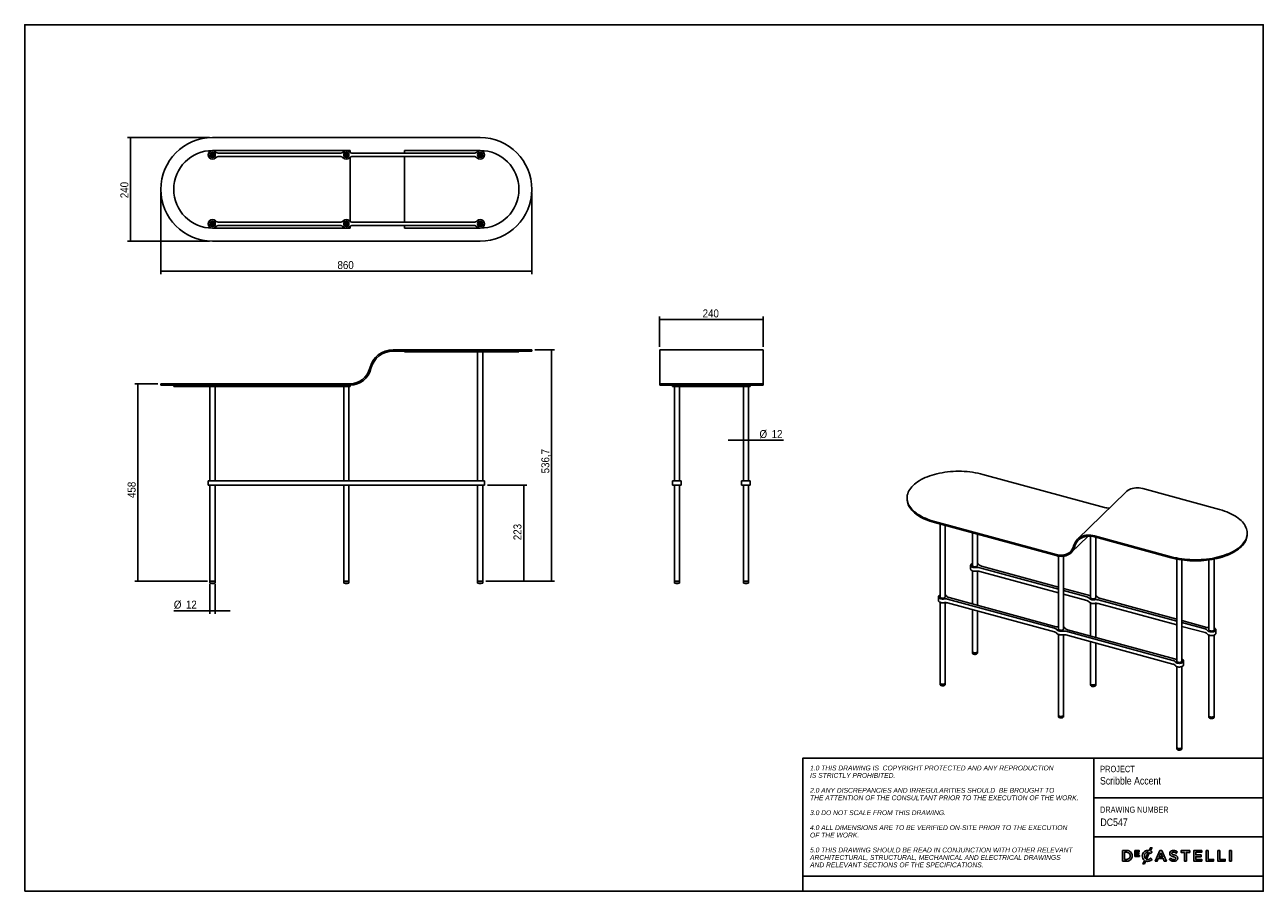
# Model space of a CAD drawing. Header units: millimetres. Extents: x 35 to 2905, y 35 to 2044.
import ezdxf

# ---------------------------------------------------------------- set-up
doc = ezdxf.new("R2010")
doc.units = ezdxf.units.MM
doc.header["$LTSCALE"] = 7
doc.linetypes.add('SLD-Solido', pattern=[0])
for name, color, linetype in [('NOTE', 3, 'SLD-Solido'), ('QUOTE', 1, 'SLD-Solido'), ('SCHIZZI', 9, 'Continuous')]:
    doc.layers.add(name, color=color, linetype=linetype)
doc.styles.add('SLDTEXTSTYLE0', font='GOTHIC.TTF', dxfattribs={"width": 0.86735})
doc.styles.add('SLDTEXTSTYLE1', font='GOTHICI.TTF', dxfattribs={"width": 0.86735})
doc.styles.add('SLDTEXTSTYLE3', font='GOTHIC.TTF', dxfattribs={"width": 0.913})
doc.dimstyles.new('SLDDIMSTYLE0', dxfattribs={"dimtxt": 18.520833, "dimasz": 19.6, "dimexe": 0, "dimexo": 0.0625, "dimgap": 4.630208, "dimtad": 1, "dimdec": 1, "dimrnd": 1e-09, "dimzin": 12, "dimdsep": 46, "dimtxsty": 'SLDTEXTSTYLE3', "dimsah": 1, "dimcen": 0.09, "dimadec": 0, "dimazin": 3, "dimtfac": 1, "dimtdec": 1, "dimtofl": 0, "dimtmove": 0, "dimatfit": 3, "dimfxl": 1, "dimfrac": 2, "dimtolj": 1, "dimtzin": 12, "dimarcsym": 0})
doc.dimstyles.new('SLDDIMSTYLE1', dxfattribs={"dimtxt": 18.520833, "dimasz": 19.6, "dimexe": 0, "dimexo": 0.0625, "dimgap": 4.630208, "dimtad": 1, "dimdec": 1, "dimrnd": 1e-09, "dimzin": 12, "dimdsep": 46, "dimtxsty": 'SLDTEXTSTYLE3', "dimsah": 1, "dimcen": 0.09, "dimadec": 0, "dimazin": 3, "dimtfac": 1, "dimtdec": 1, "dimtmove": 0, "dimatfit": 0, "dimfxl": 1, "dimfrac": 2, "dimtolj": 1, "dimtzin": 12, "dimarcsym": 0})

# ---------------------------------------------------------------- blocks, each defined once
blk = doc.blocks.new('_D')
at = {"layer": 'QUOTE', "transparency": 16777216}
for p, q in [((343.2, 1211.6), (289.9, 1211.6)), ((296.9, 1211.6), (296.9, 753.6)), ((458.2, 753.6), (289.9, 753.6))]:
    blk.add_line(p, q, dxfattribs=at)
for points in [[(296.9, 1211.6), (295.2, 1192), (298.7, 1192)], [(296.9, 753.6), (298.7, 773.2), (295.2, 773.2)]]:
    blk.add_solid(points, dxfattribs=at)
at = {"layer": 'QUOTE', "transparency": 16777216, "insert": (273.3, 946.7), "char_height": 18.52, "attachment_point": 1, "rotation": 90, "style": 'SLDTEXTSTYLE3'}
blk.add_mtext('458', dxfattribs=at)
blk = doc.blocks.new('_D_1')
at = {"layer": 'QUOTE', "transparency": 16777216}
for p, q in [((1217.2, 1290.4), (1262.7, 1290.4)), ((1255.7, 1290.4), (1255.7, 753.6)), ((1103.2, 753.6), (1262.7, 753.6))]:
    blk.add_line(p, q, dxfattribs=at)
for points in [[(1255.7, 1290.4), (1254, 1270.8), (1257.5, 1270.8)], [(1255.7, 753.6), (1257.5, 773.2), (1254, 773.2)]]:
    blk.add_solid(points, dxfattribs=at)
at = {"layer": 'QUOTE', "transparency": 16777216, "insert": (1232.1, 1003.8), "char_height": 18.52, "attachment_point": 1, "rotation": 90, "style": 'SLDTEXTSTYLE3'}
blk.add_mtext('536,7', dxfattribs=at)
blk = doc.blocks.new('_D_2')
at = {"layer": 'QUOTE', "transparency": 16777216}
for p, q in [((1107.2, 976.6), (1198.2, 976.6)), ((1191.2, 976.6), (1191.2, 753.6)), ((1103.2, 753.6), (1198.2, 753.6))]:
    blk.add_line(p, q, dxfattribs=at)
for points in [[(1191.2, 976.6), (1189.5, 957), (1193, 957)], [(1191.2, 753.6), (1193, 773.2), (1189.5, 773.2)]]:
    blk.add_solid(points, dxfattribs=at)
at = {"layer": 'QUOTE', "transparency": 16777216, "insert": (1167.5, 848.9), "char_height": 18.52, "attachment_point": 1, "rotation": 90, "style": 'SLDTEXTSTYLE3'}
blk.add_mtext('223', dxfattribs=at)
blk = doc.blocks.new('_D_3')
at = {"layer": 'QUOTE', "transparency": 16777216}
for p, q in [((464.2, 746.6), (464.2, 678.1)), ((476.2, 746.6), (476.2, 678.1)), ((464.2, 685.1), (380.4, 685.1)), ((464.2, 685.1), (476.2, 685.1)), ((476.2, 685.1), (511.2, 685.1))]:
    blk.add_line(p, q, dxfattribs=at)
for points in [[(464.2, 685.1), (444.6, 686.9), (444.6, 683.4)], [(476.2, 685.1), (495.8, 683.4), (495.8, 686.9)]]:
    blk.add_solid(points, dxfattribs=at)
at = {"layer": 'QUOTE', "transparency": 16777216, "char_height": 18.52, "attachment_point": 1, "style": 'SLDTEXTSTYLE3'}
for s, insert in [('%%c', (380.4, 708.8)), ('12', (408.4, 708.8))]:
    blk.add_mtext(s, dxfattribs=dict(at, insert=insert))
blk = doc.blocks.new('_D_4')
at = {"layer": 'QUOTE', "transparency": 16777216}
for p, q in [((1506.3, 1297.4), (1506.3, 1367.4)), ((1506.3, 1360.4), (1746.3, 1360.4)), ((1746.3, 1297.4), (1746.3, 1367.4))]:
    blk.add_line(p, q, dxfattribs=at)
for points in [[(1506.3, 1360.4), (1525.9, 1358.6), (1525.9, 1362.1)], [(1746.3, 1360.4), (1726.7, 1362.1), (1726.7, 1358.6)]]:
    blk.add_solid(points, dxfattribs=at)
at = {"layer": 'QUOTE', "transparency": 16777216, "insert": (1605.8, 1384), "char_height": 18.52, "attachment_point": 1, "style": 'SLDTEXTSTYLE3'}
blk.add_mtext('240', dxfattribs=at)
blk = doc.blocks.new('_D_5')
at = {"layer": 'QUOTE', "transparency": 16777216}
for p, q in [((1700.3, 1080.7), (1665.3, 1080.7)), ((1700.3, 1080.7), (1712.3, 1080.7)), ((1712.3, 1080.7), (1793.1, 1080.7))]:
    blk.add_line(p, q, dxfattribs=at)
for points in [[(1700.3, 1080.7), (1680.7, 1082.4), (1680.7, 1078.9)], [(1712.3, 1080.7), (1731.9, 1078.9), (1731.9, 1082.4)]]:
    blk.add_solid(points, dxfattribs=at)
at = {"layer": 'QUOTE', "transparency": 16777216, "char_height": 18.52, "attachment_point": 1, "style": 'SLDTEXTSTYLE3'}
for s, insert in [('%%c', (1737.7, 1104.3)), ('12', (1765.7, 1104.3))]:
    blk.add_mtext(s, dxfattribs=dict(at, insert=insert))
blk = doc.blocks.new('_D_6')
at = {"layer": 'QUOTE', "transparency": 16777216}
for p, q in [((350.2, 1655.4), (350.2, 1465.4)), ((1210.2, 1655.4), (1210.2, 1465.4)), ((1210.2, 1472.4), (350.2, 1472.4))]:
    blk.add_line(p, q, dxfattribs=at)
for points in [[(350.2, 1472.4), (369.8, 1470.6), (369.8, 1474.1)], [(1210.2, 1472.4), (1190.6, 1474.1), (1190.6, 1470.6)]]:
    blk.add_solid(points, dxfattribs=at)
at = {"layer": 'QUOTE', "transparency": 16777216, "insert": (759.7, 1496.1), "char_height": 18.52, "attachment_point": 1, "style": 'SLDTEXTSTYLE3'}
blk.add_mtext('860', dxfattribs=at)
blk = doc.blocks.new('_D_7')
at = {"layer": 'QUOTE', "transparency": 16777216}
for p, q in [((463.2, 1782.4), (273.2, 1782.4)), ((280.2, 1782.4), (280.2, 1542.4)), ((463.2, 1542.4), (273.2, 1542.4))]:
    blk.add_line(p, q, dxfattribs=at)
for points in [[(280.2, 1782.4), (278.5, 1762.8), (282, 1762.8)], [(280.2, 1542.4), (282, 1562), (278.5, 1562)]]:
    blk.add_solid(points, dxfattribs=at)
at = {"layer": 'QUOTE', "transparency": 16777216, "insert": (256.6, 1641.9), "char_height": 18.52, "attachment_point": 1, "rotation": 90, "style": 'SLDTEXTSTYLE3'}
blk.add_mtext('240', dxfattribs=at)

msp = doc.modelspace()

# ---------------------------------------------------------------- linework, layer by layer
for p, q in [((470.23, 1782.4), (788.73, 1782.4)), ((788.73, 1782.4), (837.32, 1782.4)), ((837.32, 1782.4), (888.82, 1782.4)), ((888.82, 1782.4), (1090.23, 1782.4)), ((470.23, 1752.4), (788.73, 1752.4)), ((788.73, 1752.4), (788.73, 1748.31)), ((915.23, 1752.4), (1090.23, 1752.4)), ((915.23, 1752.4), (915.23, 1746.4)), ((484.93, 1746.4), (765.54, 1746.4)), ((765.54, 1738.4), (484.93, 1738.4)), ((788.73, 1736.48), (788.73, 1588.31)), ((794.93, 1746.4), (1075.54, 1746.4)), ((1075.54, 1738.4), (794.93, 1738.4)), ((915.23, 1738.4), (915.23, 1586.4)), ((484.93, 1586.4), (765.54, 1586.4)), ((623.93, 1586.59), (623.84, 1586.4)), ((624.4, 1586.59), (623.93, 1586.59)), ((624.4, 1586.59), (624.32, 1586.4)), ((794.93, 1586.4), (1075.54, 1586.4)), ((470.23, 1572.4), (788.73, 1572.4)), ((765.54, 1578.4), (484.93, 1578.4)), ((788.73, 1576.48), (788.73, 1572.4)), ((1075.54, 1578.4), (794.93, 1578.4)), ((915.23, 1578.4), (915.23, 1572.4)), ((915.23, 1572.4), (1090.23, 1572.4)), ((470.23, 1542.4), (788.73, 1542.4)), ((788.73, 1542.4), (837.32, 1542.4)), ((837.32, 1542.4), (888.82, 1542.4)), ((888.82, 1542.4), (1090.23, 1542.4)), ((888.82, 1290.35), (1090.23, 1290.35)), ((888.82, 1287.35), (1090.23, 1287.35)), ((915.23, 1285.64), (915.23, 1287.35)), ((915.23, 1285.64), (1090.23, 1285.64)), ((1084.23, 1285.64), (1084.23, 986.64)), ((1090.23, 1290.35), (1210.23, 1290.35)), ((1090.23, 1287.35), (1210.23, 1287.35)), ((1090.23, 1285.64), (1180.23, 1285.64)), ((1096.23, 986.64), (1096.23, 1285.64)), ((1180.23, 1285.64), (1180.23, 1287.35)), ((1210.23, 1287.35), (1210.23, 1290.35)), ((1746.33, 1290.35), (1506.33, 1290.35)), ((1506.33, 1247.56), (1506.33, 1290.35)), ((1746.33, 1247.56), (1746.33, 1290.35)), ((1506.33, 1211.64), (1506.33, 1247.56)), ((1746.33, 1211.64), (1746.33, 1247.56)), ((350.23, 1211.64), (350.23, 1208.64)), ((350.23, 1211.64), (470.23, 1211.64)), ((350.23, 1208.64), (470.23, 1208.64)), ((380.23, 1208.64), (380.23, 1205.64)), ((380.23, 1205.64), (470.23, 1205.64)), ((464.23, 1205.64), (464.23, 986.64)), ((470.23, 1211.64), (788.73, 1211.64)), ((470.23, 1208.64), (788.73, 1208.64)), ((470.23, 1205.64), (788.73, 1205.64)), ((476.23, 986.64), (476.23, 1205.64)), ((774.23, 1205.64), (774.23, 986.64)), ((786.23, 986.64), (786.23, 1205.64)), ((788.73, 1205.64), (788.73, 1208.64)), ((1506.33, 1208.64), (1506.33, 1211.64)), ((1506.33, 1211.64), (1746.33, 1211.64)), ((1506.33, 1208.64), (1746.33, 1208.64)), ((1536.33, 1205.64), (1536.33, 1208.64)), ((1536.33, 1205.64), (1716.33, 1205.64)), ((1540.33, 1205.64), (1540.33, 986.64)), ((1552.33, 986.64), (1552.33, 1205.64)), ((1700.33, 1205.64), (1700.33, 986.64)), ((1712.33, 986.64), (1712.33, 1205.64)), ((1716.33, 1205.64), (1716.33, 1208.64)), ((1746.33, 1208.64), (1746.33, 1211.64)), ((460.23, 986.64), (460.23, 976.64)), ((460.23, 986.64), (477.23, 986.64)), ((460.23, 976.64), (477.23, 976.64)), ((464.23, 976.64), (464.23, 753.64)), ((476.23, 753.64), (476.23, 976.64)), ((477.23, 986.64), (484.93, 986.64)), ((484.93, 976.64), (477.23, 976.64)), ((484.93, 986.64), (765.54, 986.64)), ((484.93, 976.64), (765.54, 976.64)), ((765.54, 986.64), (773.23, 986.64)), ((773.23, 976.64), (765.54, 976.64)), ((773.23, 986.64), (787.23, 986.64)), ((773.23, 976.64), (787.23, 976.64)), ((774.23, 976.64), (774.23, 753.64)), ((786.23, 753.64), (786.23, 976.64)), ((787.23, 986.64), (794.93, 986.64)), ((794.93, 976.64), (787.23, 976.64)), ((794.93, 986.64), (1075.54, 986.64)), ((794.93, 976.64), (1075.54, 976.64)), ((1075.54, 986.64), (1083.23, 986.64)), ((1083.23, 976.64), (1075.54, 976.64)), ((1083.23, 986.64), (1100.23, 986.64)), ((1083.23, 976.64), (1100.23, 976.64)), ((1084.23, 976.64), (1084.23, 753.64)), ((1096.23, 753.64), (1096.23, 976.64)), ((1100.23, 976.64), (1100.23, 986.64)), ((1536.33, 986.64), (1536.33, 976.64)), ((1536.33, 986.64), (1556.33, 986.64)), ((1536.33, 976.64), (1556.33, 976.64)), ((1540.33, 976.64), (1540.33, 753.64)), ((1552.33, 753.64), (1552.33, 976.64)), ((1556.33, 976.64), (1556.33, 986.64)), ((1696.33, 986.64), (1696.33, 976.64)), ((1696.33, 986.64), (1716.33, 986.64)), ((1696.33, 976.64), (1716.33, 976.64)), ((1700.33, 976.64), (1700.33, 753.64)), ((1712.33, 753.64), (1712.33, 976.64)), ((1716.33, 976.64), (1716.33, 986.64)), ((2255.56, 1001.55), (2537.24, 924.99)), ((2586.65, 960.47), (2474.64, 851.15)), ((2625.76, 968.4), (2803.89, 919.98)), ((2079.55, 946.89), (2079.55, 944.31)), ((2143.55, 892.22), (2425.23, 815.67)), ((2143.55, 889.65), (2425.23, 813.1)), ((2156.22, 886.21), (2156.22, 717.02)), ((2168.22, 717.02), (2168.22, 882.95)), ((2230.89, 865.92), (2230.89, 789.9)), ((2242.89, 789.9), (2242.89, 862.65)), ((2867.89, 862.75), (2867.89, 865.32)), ((2460.16, 820.17), (2499.13, 858.21)), ((2505.06, 858.08), (2505.06, 715.38)), ((2513.76, 859.07), (2691.89, 810.66)), ((2513.76, 856.5), (2691.89, 808.09)), ((2517.06, 715.38), (2517.06, 855.61)), ((2430.39, 811.99), (2430.39, 642.5)), ((2442.39, 642.5), (2442.39, 811.79)), ((2704.56, 805.12), (2704.56, 567.99)), ((2791.23, 640.87), (2791.23, 805.12)), ((2226.89, 790.46), (2226.89, 781.89)), ((2230.89, 777.77), (2230.89, 701.25)), ((2242.89, 697.99), (2242.89, 777.19)), ((2248.02, 785.11), (2430.39, 735.55)), ((2248.02, 776.54), (2430.39, 726.97)), ((2430.39, 740.2), (2251.75, 788.75)), ((2716.56, 567.99), (2716.56, 803.09)), ((2779.23, 803.09), (2779.23, 640.87)), ((464.23, 753.64), (464.23, 749.64)), ((464.23, 753.64), (476.23, 753.64)), ((464.23, 753.64), (470.23, 753.64)), ((464.23, 749.64), (476.23, 749.64)), ((466.11, 749.07), (474.36, 749.07)), ((466.23, 748.92), (474.23, 748.92)), ((468.11, 748.73), (472.36, 748.73)), ((468.23, 748.59), (472.23, 748.59)), ((470.23, 753.64), (476.23, 753.64)), ((476.23, 749.64), (476.23, 753.64)), ((774.23, 753.64), (774.23, 749.64)), ((774.23, 753.64), (786.23, 753.64)), ((774.23, 753.64), (784.08, 753.64)), ((774.23, 749.64), (786.23, 749.64)), ((776.11, 749.07), (784.36, 749.07)), ((776.23, 748.92), (784.23, 748.92)), ((778.11, 748.73), (782.36, 748.73)), ((778.23, 748.59), (782.23, 748.59)), ((784.08, 753.64), (786.23, 753.64)), ((786.23, 749.64), (786.23, 753.64)), ((1084.23, 753.64), (1084.23, 749.64)), ((1084.23, 753.64), (1096.23, 753.64)), ((1084.23, 753.64), (1090.23, 753.64)), ((1084.23, 749.64), (1096.23, 749.64)), ((1086.11, 749.07), (1094.36, 749.07)), ((1086.23, 748.92), (1094.23, 748.92)), ((1088.11, 748.73), (1092.36, 748.73)), ((1088.23, 748.59), (1092.23, 748.59)), ((1090.23, 753.64), (1096.23, 753.64)), ((1096.23, 749.64), (1096.23, 753.64)), ((1540.33, 753.64), (1540.33, 749.64)), ((1540.33, 753.64), (1552.33, 753.64)), ((1540.33, 749.64), (1552.33, 749.64)), ((1542.2, 749.07), (1550.45, 749.07)), ((1542.33, 748.92), (1550.33, 748.92)), ((1544.2, 748.73), (1548.45, 748.73)), ((1544.33, 748.59), (1548.33, 748.59)), ((1552.33, 749.64), (1552.33, 753.64)), ((1700.33, 753.64), (1700.33, 749.64)), ((1700.33, 753.64), (1712.33, 753.64)), ((1700.33, 749.64), (1712.33, 749.64)), ((1702.2, 749.07), (1710.45, 749.07)), ((1702.33, 748.92), (1710.33, 748.92)), ((1704.2, 748.73), (1708.45, 748.73)), ((1704.33, 748.59), (1708.33, 748.59)), ((1712.33, 749.64), (1712.33, 753.64)), ((2152.22, 717.58), (2152.22, 709.01)), ((2499.93, 721.3), (2442.39, 736.94)), ((2442.39, 732.28), (2496.19, 717.66)), ((2442.39, 723.71), (2496.19, 709.09)), ((2156.22, 704.89), (2156.22, 517.86)), ((2168.22, 517.86), (2168.22, 704.31)), ((2173.35, 712.23), (2421.52, 644.78)), ((2173.35, 703.66), (2421.52, 636.21)), ((2425.25, 648.42), (2177.08, 715.87)), ((2505.06, 703.26), (2505.06, 626.73)), ((2517.06, 623.47), (2517.06, 702.68)), ((2522.19, 710.6), (2704.56, 661.03)), ((2522.19, 702.02), (2704.56, 652.46)), ((2704.56, 665.69), (2525.92, 714.24)), ((2230.89, 688.02), (2230.89, 590.74)), ((2242.89, 590.74), (2242.89, 684.76)), ((2774.1, 646.79), (2716.56, 662.43)), ((2447.52, 637.71), (2695.69, 570.27)), ((2699.42, 573.91), (2451.25, 641.36)), ((2716.56, 657.77), (2770.36, 643.15)), ((2716.56, 649.2), (2770.36, 634.58)), ((2795.23, 632.86), (2795.23, 641.44)), ((2430.39, 630.38), (2430.39, 443.35)), ((2442.39, 443.35), (2442.39, 629.8)), ((2447.52, 629.14), (2695.69, 561.69)), ((2505.06, 613.5), (2505.06, 516.23)), ((2517.06, 516.23), (2517.06, 610.24)), ((2779.23, 628.74), (2779.23, 441.72)), ((2791.23, 441.72), (2791.23, 628.74)), ((2230.89, 590.74), (2230.89, 587.31)), ((2242.89, 587.31), (2242.89, 590.74)), ((2704.56, 555.86), (2704.56, 368.83)), ((2716.56, 368.83), (2716.56, 555.86)), ((2720.56, 559.98), (2720.56, 568.55)), ((2156.22, 517.86), (2156.22, 514.43)), ((2168.22, 514.43), (2168.22, 517.86)), ((2505.06, 516.23), (2505.06, 512.8)), ((2517.06, 512.8), (2517.06, 516.23)), ((2430.39, 443.35), (2430.39, 439.92)), ((2442.39, 439.92), (2442.39, 443.35)), ((2779.23, 441.72), (2779.23, 438.29)), ((2791.23, 438.29), (2791.23, 441.72)), ((2704.56, 368.83), (2704.56, 365.41)), ((2716.56, 365.41), (2716.56, 368.83))]:
    msp.add_line(p, q)
at = {"flags": 128}
for points in [[(2255.56, 1001.55), (2249.73, 1003.03), (2243.75, 1004.34), (2237.65, 1005.49), (2231.43, 1006.47), (2225.12, 1007.27), (2218.74, 1007.89), (2212.29, 1008.34), (2205.82, 1008.61), (2199.32, 1008.69), (2192.82, 1008.59), (2186.35, 1008.31), (2179.91, 1007.86), (2173.53, 1007.22), (2167.22, 1006.4), (2161.02, 1005.42), (2154.92, 1004.26), (2148.95, 1002.93), (2143.14, 1001.43), (2137.49, 999.78), (2132.02, 997.97), (2126.75, 996.01), (2121.69, 993.91), (2116.86, 991.67), (2112.27, 989.3), (2107.94, 986.81), (2103.88, 984.19), (2100.1, 981.47), (2096.61, 978.65), (2093.42, 975.73), (2090.55, 972.73), (2087.99, 969.65), (2085.76, 966.51), (2083.86, 963.3), (2082.31, 960.05), (2081.1, 956.77), (2080.23, 953.45), (2079.72, 950.11), (2079.55, 946.77), (2079.74, 943.42), (2080.28, 940.08), (2081.17, 936.77), (2082.41, 933.48), (2083.99, 930.24), (2085.91, 927.04), (2088.16, 923.9), (2090.74, 920.83), (2093.64, 917.83), (2096.85, 914.92), (2100.36, 912.1), (2104.16, 909.39), (2108.24, 906.78), (2112.59, 904.3), (2117.2, 901.93), (2122.04, 899.7), (2127.12, 897.61), (2132.4, 895.66), (2137.88, 893.87), (2143.55, 892.22)], [(2586.65, 960.47), (2589.12, 962.65), (2592.02, 964.7), (2595.15, 966.45), (2598.49, 967.88), (2602.03, 968.98), (2605.73, 969.74), (2609.57, 970.16), (2613.52, 970.23), (2617.55, 969.96), (2621.64, 969.35), (2625.76, 968.4)], [(2079.55, 944.31), (2079.55, 944.19), (2079.74, 940.85), (2080.28, 937.51), (2081.17, 934.2), (2082.41, 930.91), (2083.99, 927.66), (2085.91, 924.47), (2088.16, 921.33), (2090.74, 918.25), (2093.64, 915.26), (2096.85, 912.35), (2100.36, 909.53), (2104.16, 906.82), (2108.24, 904.21), (2112.59, 901.72), (2117.2, 899.36), (2122.04, 897.13), (2127.12, 895.04), (2132.4, 893.09), (2137.88, 891.29), (2143.55, 889.65)], [(2691.89, 810.66), (2697.72, 809.18), (2703.69, 807.86), (2709.8, 806.72), (2716.01, 805.74), (2722.32, 804.94), (2728.71, 804.31), (2735.15, 803.87), (2741.63, 803.6), (2748.12, 803.52), (2754.62, 803.62), (2761.1, 803.89), (2767.53, 804.35), (2773.91, 804.99), (2780.22, 805.8), (2786.43, 806.79), (2792.52, 807.95), (2798.49, 809.28), (2804.31, 810.77), (2809.96, 812.43), (2815.43, 814.24), (2820.7, 816.19), (2825.75, 818.3), (2830.58, 820.54), (2835.17, 822.91), (2839.5, 825.4), (2843.56, 828.02), (2847.34, 830.74), (2850.83, 833.56), (2854.02, 836.48), (2856.9, 839.48), (2859.45, 842.56), (2861.68, 845.7), (2863.58, 848.9), (2865.14, 852.15), (2866.35, 855.44), (2867.21, 858.76), (2867.73, 862.1), (2867.89, 865.44), (2867.7, 868.79), (2867.16, 872.13), (2866.27, 875.44), (2865.04, 878.73), (2863.45, 881.97), (2861.53, 885.17), (2859.28, 888.31), (2856.7, 891.38), (2853.8, 894.38), (2850.59, 897.29), (2847.08, 900.11), (2843.28, 902.82), (2839.2, 905.43), (2834.85, 907.91), (2830.25, 910.28), (2825.4, 912.51), (2820.33, 914.6), (2815.04, 916.55), (2809.56, 918.34), (2803.89, 919.98)], [(2691.89, 808.09), (2697.72, 806.61), (2703.69, 805.29), (2709.8, 804.14), (2716.01, 803.17), (2722.32, 802.37), (2728.71, 801.74), (2735.15, 801.3), (2741.63, 801.03), (2748.12, 800.95), (2754.62, 801.04), (2761.1, 801.32), (2767.53, 801.78), (2773.91, 802.42), (2780.22, 803.23), (2786.43, 804.22), (2792.52, 805.38), (2798.49, 806.71), (2804.31, 808.2), (2809.96, 809.86), (2815.43, 811.66), (2820.7, 813.62), (2825.75, 815.72), (2830.58, 817.96), (2835.17, 820.34), (2839.5, 822.83), (2843.56, 825.45), (2847.34, 828.17), (2850.83, 830.99), (2854.02, 833.91), (2856.9, 836.91), (2859.45, 839.99), (2861.68, 843.13), (2863.58, 846.33), (2865.14, 849.58), (2866.35, 852.87), (2867.21, 856.19), (2867.73, 859.53), (2867.89, 862.75)], [(2425.23, 815.67), (2428.92, 814.83), (2432.58, 814.31), (2436.18, 814.12), (2439.69, 814.26), (2443.1, 814.72), (2446.36, 815.52), (2449.45, 816.63), (2452.35, 818.05), (2455.04, 819.78), (2457.49, 821.78), (2459.69, 824.06), (2461.62, 826.59), (2463.26, 829.35), (2464.6, 832.32), (2465.63, 835.48)], [(2425.23, 813.1), (2429.15, 812.2), (2433.05, 811.65), (2436.88, 811.44), (2440.62, 811.59), (2444.24, 812.09), (2447.7, 812.94), (2450.99, 814.12), (2454.08, 815.63), (2456.94, 817.47), (2459.55, 819.6), (2461.89, 822.02), (2463.94, 824.71), (2465.68, 827.65), (2467.11, 830.81), (2468.2, 834.17)], [(2465.63, 835.48), (2466.76, 839.01), (2468.23, 842.35), (2470.01, 845.47), (2472.09, 848.35), (2474.47, 850.98), (2477.11, 853.32), (2480.01, 855.38), (2483.14, 857.13), (2486.49, 858.56), (2490.02, 859.65), (2493.72, 860.42), (2497.56, 860.84), (2501.51, 860.91), (2505.54, 860.64), (2509.64, 860.03), (2513.76, 859.07)], [(2468.2, 834.17), (2469.28, 837.51), (2470.67, 840.67), (2472.35, 843.63), (2474.33, 846.35), (2476.57, 848.84), (2479.07, 851.06), (2481.82, 853.01), (2484.78, 854.66), (2487.95, 856.01), (2491.29, 857.05), (2494.79, 857.77), (2498.43, 858.17), (2502.16, 858.24), (2505.98, 857.99), (2509.86, 857.41), (2513.76, 856.5)], [(2230.89, 794.58), (2229.69, 794.04), (2228.52, 793.28), (2227.64, 792.43), (2227.09, 791.51), (2226.89, 790.55), (2227.03, 789.59), (2227.52, 788.65), (2228.34, 787.79), (2229.46, 787.01), (2230.85, 786.36), (2232.44, 785.85), (2234.19, 785.5), (2236.03, 785.33), (2237.91, 785.34), (2239.74, 785.53)], [(2226.89, 781.89), (2227.03, 781.01), (2227.52, 780.08), (2228.34, 779.21), (2229.46, 778.44), (2230.85, 777.79), (2232.44, 777.28), (2234.19, 776.93), (2236.03, 776.76), (2237.91, 776.77), (2239.74, 776.96)], [(2230.89, 791.03), (2230.83, 790.85), (2230.83, 790.09), (2231.18, 789.36), (2231.86, 788.68), (2232.83, 788.12), (2234.04, 787.68)], [(2234.04, 787.68), (2235.41, 787.41), (2236.87, 787.32), (2238.33, 787.41), (2239.71, 787.68), (2240.92, 788.11), (2241.9, 788.67), (2242.59, 789.34), (2242.94, 790.08), (2242.94, 790.83), (2242.89, 791.03)], [(2156.22, 721.7), (2155.02, 721.16), (2153.85, 720.4), (2152.97, 719.55), (2152.42, 718.63), (2152.22, 717.67), (2152.36, 716.7), (2152.85, 715.77), (2153.67, 714.9), (2154.79, 714.13), (2156.17, 713.48), (2157.77, 712.97), (2159.52, 712.62), (2161.36, 712.45), (2163.23, 712.46), (2165.07, 712.65)], [(2156.22, 718.15), (2156.16, 717.97), (2156.16, 717.21), (2156.51, 716.47), (2157.19, 715.8), (2158.16, 715.23), (2159.37, 714.8)], [(2159.37, 714.8), (2160.74, 714.53), (2162.2, 714.44), (2163.66, 714.53), (2165.04, 714.8), (2166.25, 715.23), (2167.23, 715.79), (2167.91, 716.46), (2168.27, 717.2), (2168.27, 717.95), (2168.22, 718.15)], [(2152.22, 709.01), (2152.36, 708.13), (2152.85, 707.2), (2153.67, 706.33), (2154.79, 705.56), (2156.17, 704.91), (2157.77, 704.4), (2159.52, 704.05), (2161.36, 703.88), (2163.23, 703.89), (2165.07, 704.07)], [(2501.53, 714.38), (2502.3, 713.46), (2503.39, 712.64), (2504.77, 711.94), (2506.39, 711.39), (2508.18, 711.02), (2510.08, 710.82), (2512.01, 710.82), (2513.91, 711.01)], [(2501.53, 705.81), (2502.3, 704.89), (2503.39, 704.07), (2504.77, 703.37), (2506.39, 702.82), (2508.18, 702.45), (2510.08, 702.25), (2512.01, 702.25), (2513.91, 702.44)], [(2505.06, 716.52), (2505, 716.34), (2505, 715.58), (2505.35, 714.84), (2506.03, 714.17), (2507, 713.6), (2508.21, 713.17)], [(2508.21, 713.17), (2509.58, 712.9), (2511.04, 712.81), (2512.5, 712.9), (2513.88, 713.16), (2515.09, 713.59), (2516.07, 714.16), (2516.76, 714.83), (2517.11, 715.56), (2517.11, 716.32), (2517.06, 716.52)], [(2426.86, 641.5), (2427.63, 640.58), (2428.72, 639.76), (2430.1, 639.06), (2431.72, 638.51), (2433.51, 638.14), (2435.41, 637.94), (2437.34, 637.94), (2439.24, 638.13)], [(2426.86, 632.93), (2427.63, 632.01), (2428.72, 631.19), (2430.1, 630.49), (2431.72, 629.94), (2433.51, 629.56), (2435.41, 629.37), (2437.34, 629.37), (2439.24, 629.56)], [(2430.39, 643.63), (2430.33, 643.45), (2430.33, 642.7), (2430.68, 641.96), (2431.36, 641.29), (2432.33, 640.72), (2433.54, 640.29)], [(2433.54, 640.29), (2434.91, 640.02), (2436.37, 639.93), (2437.83, 640.02), (2439.21, 640.28), (2440.42, 640.71), (2441.4, 641.28), (2442.08, 641.95), (2442.44, 642.68), (2442.44, 643.44), (2442.39, 643.63)], [(2775.7, 639.86), (2776.44, 638.98), (2777.48, 638.18), (2778.8, 637.49), (2780.34, 636.94), (2782.06, 636.55), (2783.88, 636.33), (2785.76, 636.29), (2787.61, 636.43), (2789.38, 636.75), (2791, 637.23), (2792.43, 637.86), (2793.59, 638.62), (2794.47, 639.47), (2795.02, 640.39), (2795.23, 641.35), (2795.08, 642.31), (2794.59, 643.25), (2793.77, 644.11), (2792.65, 644.89), (2791.27, 645.54), (2791.23, 645.56)], [(2775.7, 631.29), (2776.44, 630.41), (2777.48, 629.6), (2778.8, 628.92), (2780.34, 628.37), (2782.06, 627.98), (2783.88, 627.76), (2785.76, 627.72), (2787.61, 627.86), (2789.38, 628.18), (2791, 628.66), (2792.43, 629.29), (2793.59, 630.04), (2794.47, 630.9), (2795.02, 631.82), (2795.23, 632.78), (2795.23, 632.86)], [(2779.23, 642), (2779.17, 641.82), (2779.17, 641.06), (2779.52, 640.33), (2780.2, 639.66), (2781.17, 639.09), (2782.38, 638.66)], [(2782.38, 638.66), (2783.75, 638.39), (2785.21, 638.29), (2786.67, 638.38), (2788.05, 638.65), (2789.26, 639.08), (2790.24, 639.65), (2790.93, 640.32), (2791.28, 641.05), (2791.28, 641.81), (2791.23, 642)], [(2230.89, 590.74), (2231.03, 590.06), (2231.55, 589.34), (2232.39, 588.7), (2233.52, 588.18), (2234.86, 587.83), (2236.33, 587.67), (2237.84, 587.69), (2239.28, 587.91)], [(2230.89, 590.74), (2230.91, 590.5), (2231.21, 589.74), (2231.88, 589.04), (2232.86, 588.45), (2234.09, 588.01)], [(2230.89, 587.31), (2231.03, 586.64), (2231.55, 585.91), (2232.39, 585.27), (2233.52, 584.76), (2234.86, 584.41), (2236.33, 584.24), (2237.84, 584.26), (2239.28, 584.48)], [(2234.09, 588.01), (2235.49, 587.74), (2236.99, 587.65), (2238.48, 587.76), (2239.87, 588.06), (2241.07, 588.53), (2242.01, 589.13), (2242.62, 589.84), (2242.88, 590.6), (2242.89, 590.74)], [(2239.28, 587.91), (2240.57, 588.3), (2241.63, 588.85), (2242.4, 589.52), (2242.81, 590.26), (2242.89, 590.74)], [(2239.28, 584.48), (2240.57, 584.88), (2241.63, 585.42), (2242.4, 586.09), (2242.81, 586.84), (2242.89, 587.31)], [(2701.03, 566.98), (2701.77, 566.1), (2702.81, 565.29), (2704.13, 564.61), (2705.67, 564.06), (2707.39, 563.67), (2709.21, 563.45), (2711.09, 563.41), (2712.94, 563.55), (2714.71, 563.87), (2716.33, 564.35), (2717.75, 564.98), (2718.92, 565.73), (2719.8, 566.59), (2720.35, 567.51), (2720.55, 568.47), (2720.41, 569.43), (2719.92, 570.36), (2719.1, 571.23), (2717.98, 572.01), (2716.6, 572.66), (2716.56, 572.68)], [(2701.03, 558.41), (2701.77, 557.52), (2702.81, 556.72), (2704.13, 556.04), (2705.67, 555.49), (2707.39, 555.1), (2709.21, 554.88), (2711.09, 554.84), (2712.94, 554.98), (2714.71, 555.3), (2716.33, 555.78), (2717.75, 556.41), (2718.92, 557.16), (2719.8, 558.02), (2720.35, 558.94), (2720.55, 559.9), (2720.56, 559.98)], [(2704.56, 569.12), (2704.5, 568.94), (2704.5, 568.18), (2704.85, 567.45), (2705.53, 566.78), (2706.5, 566.21), (2707.71, 565.78)], [(2707.71, 565.78), (2709.08, 565.51), (2710.54, 565.41), (2712, 565.5), (2713.38, 565.77), (2714.59, 566.2), (2715.57, 566.76), (2716.25, 567.43), (2716.61, 568.17), (2716.61, 568.93), (2716.56, 569.12)], [(2156.22, 517.86), (2156.25, 517.55), (2156.59, 516.79), (2157.28, 516.11), (2158.28, 515.53), (2159.53, 515.1), (2160.95, 514.84), (2162.45, 514.77), (2163.93, 514.9), (2165.31, 515.21), (2166.49, 515.69), (2167.4, 516.31), (2167.99, 517.02), (2168.21, 517.79), (2168.22, 517.86)], [(2156.22, 517.86), (2156.24, 517.61), (2156.54, 516.86), (2157.21, 516.16), (2158.18, 515.57), (2159.42, 515.13)], [(2159.42, 515.13), (2160.82, 514.86), (2162.32, 514.77), (2163.81, 514.88), (2165.2, 515.18), (2166.4, 515.65), (2167.34, 516.25), (2167.95, 516.96), (2168.21, 517.72), (2168.22, 517.86)], [(2156.22, 514.43), (2156.25, 514.12), (2156.59, 513.36), (2157.28, 512.68), (2158.28, 512.1), (2159.53, 511.67), (2160.95, 511.41), (2162.45, 511.35), (2163.93, 511.47), (2165.31, 511.79), (2166.49, 512.26), (2167.4, 512.88), (2167.99, 513.59), (2168.21, 514.36), (2168.22, 514.43)], [(2505.06, 516.23), (2505.1, 515.85), (2505.47, 515.1), (2506.19, 514.42), (2507.22, 513.86), (2508.48, 513.44), (2509.91, 513.2), (2511.41, 513.14), (2512.89, 513.29), (2514.25, 513.61), (2515.42, 514.11), (2516.3, 514.73), (2516.86, 515.45), (2517.06, 516.22), (2517.06, 516.23)], [(2505.06, 516.23), (2505.08, 515.98), (2505.38, 515.22), (2506.05, 514.53), (2507.03, 513.94), (2508.26, 513.5)], [(2505.06, 512.8), (2505.1, 512.42), (2505.47, 511.67), (2506.19, 510.99), (2507.22, 510.43), (2508.48, 510.01), (2509.91, 509.77), (2511.41, 509.72), (2512.89, 509.86), (2514.25, 510.19), (2515.42, 510.68), (2516.3, 511.3), (2516.86, 512.02), (2517.06, 512.79), (2517.06, 512.8)], [(2508.26, 513.5), (2509.66, 513.22), (2511.16, 513.14), (2512.65, 513.25), (2514.04, 513.55), (2515.24, 514.01), (2516.18, 514.62), (2516.79, 515.33), (2517.05, 516.09), (2517.06, 516.23)], [(2430.39, 443.35), (2430.46, 442.86), (2430.88, 442.12), (2431.65, 441.45), (2432.72, 440.9), (2434.01, 440.51), (2435.46, 440.3), (2436.96, 440.27), (2438.43, 440.44), (2439.77, 440.8), (2440.89, 441.31), (2441.74, 441.95), (2442.24, 442.68), (2442.39, 443.35)], [(2430.39, 443.35), (2430.39, 443.28), (2430.61, 442.51), (2431.19, 441.8), (2432.11, 441.18), (2433.29, 440.7), (2434.66, 440.39), (2436.14, 440.26), (2437.64, 440.33)], [(2430.39, 439.92), (2430.46, 439.43), (2430.88, 438.69), (2431.65, 438.02), (2432.72, 437.47), (2434.01, 437.08), (2435.46, 436.87), (2436.96, 436.84), (2438.43, 437.01), (2439.77, 437.37), (2440.89, 437.88), (2441.74, 438.52), (2442.24, 439.25), (2442.39, 439.92)], [(2437.64, 440.33), (2439.06, 440.58), (2440.31, 441.01), (2441.32, 441.59), (2442.01, 442.28), (2442.35, 443.03), (2442.39, 443.35)], [(2779.23, 441.72), (2779.23, 441.55), (2779.5, 440.79), (2780.13, 440.09), (2781.08, 439.48), (2782.29, 439.02), (2783.68, 438.73), (2785.17, 438.63), (2786.66, 438.72)], [(2779.23, 441.72), (2779.25, 441.47), (2779.55, 440.71), (2780.22, 440.02), (2781.19, 439.43), (2782.43, 438.98)], [(2779.23, 438.29), (2779.23, 438.12), (2779.5, 437.36), (2780.13, 436.66), (2781.08, 436.06), (2782.29, 435.59), (2783.68, 435.3), (2785.17, 435.2), (2786.66, 435.29)], [(2782.43, 438.98), (2783.83, 438.71), (2785.33, 438.63), (2786.82, 438.74), (2788.21, 439.03), (2789.41, 439.5), (2790.35, 440.11), (2790.96, 440.81), (2791.22, 441.58), (2791.23, 441.72)], [(2786.66, 438.72), (2788.07, 438.99), (2789.29, 439.44), (2790.26, 440.04), (2790.91, 440.73), (2791.21, 441.49), (2791.23, 441.72)], [(2786.66, 435.29), (2788.07, 435.57), (2789.29, 436.01), (2790.26, 436.61), (2790.91, 437.3), (2791.21, 438.06), (2791.23, 438.29)], [(2704.56, 368.83), (2704.56, 368.77), (2704.78, 368), (2705.36, 367.29), (2706.27, 366.67), (2707.45, 366.19), (2708.82, 365.88), (2710.3, 365.75), (2711.8, 365.81), (2713.22, 366.07), (2714.47, 366.49), (2715.48, 367.07), (2716.18, 367.76), (2716.52, 368.51), (2716.56, 368.83)], [(2704.56, 368.83), (2704.57, 368.59), (2704.88, 367.83), (2705.55, 367.13), (2706.52, 366.55), (2707.76, 366.1)], [(2704.56, 365.41), (2704.56, 365.34), (2704.78, 364.58), (2705.36, 363.86), (2706.27, 363.24), (2707.45, 362.76), (2708.82, 362.45), (2710.3, 362.32), (2711.8, 362.38), (2713.22, 362.64), (2714.47, 363.07), (2715.48, 363.64), (2716.18, 364.33), (2716.52, 365.08), (2716.56, 365.41)], [(2707.76, 366.1), (2709.16, 365.83), (2710.66, 365.75), (2712.15, 365.86), (2713.54, 366.15), (2714.74, 366.62), (2715.68, 367.22), (2716.29, 367.93), (2716.55, 368.69), (2716.56, 368.83)]]:
    msp.add_lwpolyline(points, dxfattribs=at)
for centre, radius in [((470.23, 1742.4), 6.1), ((470.23, 1742.4), 6), ((470.23, 1742.4), 4.13), ((470.23, 1742.4), 3.88), ((470.23, 1742.4), 2.13), ((470.23, 1742.4), 1.88), ((780.23, 1742.4), 6.1), ((780.23, 1742.4), 6), ((780.23, 1742.4), 4.12), ((780.23, 1742.4), 3.88), ((780.23, 1742.4), 2.13), ((780.23, 1742.4), 1.88), ((1090.23, 1742.4), 6.1), ((1090.23, 1742.4), 6), ((1090.23, 1742.4), 4.13), ((1090.23, 1742.4), 3.88), ((1090.23, 1742.4), 2.13), ((1090.23, 1742.4), 1.88), ((470.23, 1582.4), 6.1), ((470.23, 1582.4), 6), ((470.23, 1582.4), 4.13), ((470.23, 1582.4), 3.88), ((470.23, 1582.4), 2.13), ((470.23, 1582.4), 1.88), ((780.23, 1582.4), 6.1), ((780.23, 1582.4), 6), ((780.23, 1582.4), 4.13), ((780.23, 1582.4), 3.88), ((780.23, 1582.4), 2.13), ((780.23, 1582.4), 1.88), ((1090.23, 1582.4), 6.1), ((1090.23, 1582.4), 6), ((1090.23, 1582.4), 4.13), ((1090.23, 1582.4), 3.88), ((1090.23, 1582.4), 2.12), ((1090.23, 1582.4), 1.88)]:
    msp.add_circle(centre, radius)
for centre, radius, start, end in [((470.23, 1662.4), 120, 90, 270), ((1090.23, 1662.4), 120, 270, 90), ((470.23, 1662.4), 90, 90, 270), ((470.23, 1742.4), 10, 45.58469, 314.41531), ((780.23, 1742.4), 10, 45.58469, 134.41531), ((1090.23, 1742.4), 10, 225.58469, 134.41531), ((1090.23, 1662.4), 90, 270, 90), ((484.93, 1757.4), 11, 225.58469, 270), ((484.93, 1727.4), 11, 90, 134.41531), ((765.54, 1757.4), 11, 270, 314.41531), ((765.54, 1727.4), 11, 45.58469, 90), ((780.23, 1742.4), 10, 225.58469, 314.41531), ((794.93, 1757.4), 11, 225.58469, 270), ((794.93, 1727.4), 11, 90, 134.41531), ((1075.54, 1757.4), 11, 270, 314.41531), ((1075.54, 1727.4), 11, 45.58469, 90), ((470.23, 1582.4), 10, 45.58469, 314.41531), ((484.93, 1597.4), 11, 225.58469, 270), ((765.54, 1597.4), 11, 270, 314.41531), ((780.23, 1582.4), 10, 45.58469, 134.41531), ((794.93, 1597.4), 11, 225.58469, 270), ((1075.54, 1597.4), 11, 270, 314.41531), ((1090.23, 1582.4), 10, 225.58469, 134.41531), ((484.93, 1567.4), 11, 90, 134.41531), ((765.54, 1567.4), 11, 45.58469, 90), ((780.23, 1582.4), 10, 225.58469, 314.41531), ((794.93, 1567.4), 11, 90, 134.41531), ((1075.54, 1567.4), 11, 45.58469, 90), ((888.82, 1234.35), 56, 90, 166.35832), ((888.82, 1234.35), 53, 90, 166.35832), ((788.73, 1258.64), 47, 270, 346.35832), ((788.73, 1258.64), 50, 270, 346.35832), ((2548.6, 965.77), 42.34, 254.43111, 270.14188), ((2242.87, 765.31), 20.46, 75.42123, 98.78401), ((2242.87, 756.73), 20.46, 75.42123, 98.78401), ((2240.52, 787.6), 7.37, 36.9692, 71.26228), ((2253.48, 797.56), 8.98, 217.99475, 258.87208), ((469.8, 764.55), 15.91, 249.52051, 256.59394), ((466.23, 749.04), 0.125, 166.81895, 270), ((469.8, 764.55), 15.91, 259.2335, 263.89518), ((468.23, 748.72), 0.125, 174.12019, 270), ((472.23, 748.72), 0.125, 270, 5.87981), ((470.67, 764.55), 15.91, 276.10482, 280.7665), ((474.23, 749.04), 0.125, 270, 13.18105), ((470.67, 764.55), 15.91, 283.40606, 290.47949), ((779.8, 764.55), 15.91, 249.52051, 256.59394), ((776.23, 749.04), 0.125, 166.81895, 270), ((779.8, 764.55), 15.91, 259.2335, 263.89518), ((778.23, 748.72), 0.125, 174.12019, 270), ((782.23, 748.72), 0.125, 270, 5.87981), ((780.67, 764.55), 15.91, 276.10482, 280.7665), ((784.23, 749.04), 0.125, 270, 13.18105), ((780.67, 764.55), 15.91, 283.40606, 290.47949), ((1089.8, 764.55), 15.91, 249.52051, 256.59394), ((1086.23, 749.04), 0.125, 166.81895, 270), ((1089.8, 764.55), 15.91, 259.2335, 263.89518), ((1088.23, 748.72), 0.125, 174.12019, 270), ((1092.23, 748.72), 0.125, 270, 5.87981), ((1090.67, 764.55), 15.91, 276.10482, 280.7665), ((1094.23, 749.04), 0.125, 270, 13.18105), ((1090.67, 764.55), 15.91, 283.40606, 290.47949), ((1545.89, 764.55), 15.91, 249.52051, 256.59394), ((1542.33, 749.04), 0.125, 166.81895, 270), ((1545.89, 764.55), 15.91, 259.2335, 263.89518), ((1544.33, 748.72), 0.125, 174.12019, 270), ((1548.33, 748.72), 0.125, 270, 5.87981), ((1546.76, 764.55), 15.91, 276.10482, 280.7665), ((1550.33, 749.04), 0.125, 270, 13.18105), ((1546.76, 764.55), 15.91, 283.40606, 290.47949), ((1705.89, 764.55), 15.91, 249.52051, 256.59394), ((1702.33, 749.04), 0.125, 166.81895, 270), ((1705.89, 764.55), 15.91, 259.2335, 263.89518), ((1704.33, 748.72), 0.125, 174.12019, 270), ((1708.33, 748.72), 0.125, 270, 5.87981), ((1706.76, 764.55), 15.91, 276.10482, 280.7665), ((1710.33, 749.04), 0.125, 270, 13.18105), ((1706.76, 764.55), 15.91, 283.40606, 290.47949), ((2165.85, 714.72), 7.37, 36.9692, 71.26228), ((2178.81, 724.68), 8.98, 217.99475, 258.87208), ((2494.46, 708.85), 8.98, 37.99475, 78.87208), ((2504.98, 740.52), 19.87, 255.24825, 270.20746), ((2514.65, 713.04), 7.43, 37.10706, 71.12441), ((2527.65, 723.05), 8.98, 217.99475, 258.87208), ((2168.2, 692.42), 20.46, 75.42123, 98.78401), ((2168.2, 683.85), 20.46, 75.42123, 98.78401), ((2494.46, 700.28), 8.98, 37.99475, 78.87208), ((2517.04, 690.79), 20.46, 75.42123, 98.78401), ((2517.04, 682.22), 20.46, 75.42123, 98.78401), ((2419.79, 635.97), 8.98, 37.99475, 78.87208), ((2419.79, 627.4), 8.98, 37.99475, 78.87208), ((2430.31, 667.64), 19.87, 255.24825, 270.20746), ((2442.37, 617.91), 20.46, 75.42123, 98.78401), ((2439.98, 640.16), 7.43, 37.10706, 71.12441), ((2452.98, 650.17), 8.98, 217.99475, 258.87208), ((2768.63, 634.34), 8.98, 37.99475, 78.87208), ((2768.63, 625.77), 8.98, 37.99475, 78.87208), ((2779.15, 666.01), 19.87, 255.24825, 270.20746), ((2442.37, 609.34), 20.46, 75.42123, 98.78401), ((2693.96, 561.46), 8.98, 37.99475, 78.87208), ((2693.96, 552.89), 8.98, 37.99475, 78.87208), ((2704.48, 593.12), 19.87, 255.24825, 270.20746)]:
    msp.add_arc(centre, radius, start, end)
at = {"layer": 'SCHIZZI', "color": 7, "true_color": 0xffffff}
for p, q in [((2512.82, 343.17), (2512.82, 70)), ((2512.82, 251.61), (2904.98, 251.61)), ((2512.82, 160.85), (2904.99, 160.85)), ((2624.81, 116.97), (2624.81, 117.02)), ((2647.24, 125.92), (2647.16, 126)), ((2647.33, 108.7), (2647.42, 108.79)), ((1837.89, 70), (1837.89, 35))]:
    msp.add_line(p, q, dxfattribs=at)
for points in [[(35, 35), (2905, 35), (2904.86, 2044), (35, 2044)], [(2616.95, 121.12), (2616.95, 123.79), (2610.5, 123.79), (2610.5, 126.57), (2617.83, 126.57), (2617.83, 129.25), (2607.51, 129.25), (2607.51, 115.56), (2617.92, 115.56), (2617.92, 118.24), (2610.5, 118.24), (2610.5, 121.12)], [(2665.55, 129.59), (2654.7, 104.76), (2659.36, 104.76), (2661.87, 110.65), (2673.26, 110.65), (2675.73, 104.76), (2680.53, 104.76), (2669.72, 129.52), (2669.69, 129.59)], [(2667.55, 124.03), (2671.58, 114.7), (2663.55, 114.7)], [(2722.29, 125.2), (2722.29, 104.76), (2726.86, 104.76), (2726.86, 125.2), (2734.61, 125.2), (2734.61, 129.42), (2714.55, 129.42), (2714.55, 125.2)], [(2760.9, 115.15), (2760.9, 119.23), (2748.66, 119.23), (2748.66, 125.33), (2762.47, 125.33), (2762.47, 129.42), (2744.13, 129.42), (2744.13, 104.76), (2762.65, 104.76), (2762.65, 108.84), (2748.66, 108.84), (2748.66, 115.15)], [(2772.73, 129.42), (2772.73, 104.76), (2790.1, 104.76), (2790.1, 108.91), (2777.26, 108.91), (2777.26, 129.42)], [(2799.55, 129.42), (2799.55, 104.76), (2816.92, 104.76), (2816.92, 108.91), (2804.08, 108.91), (2804.08, 129.42)], [(2826.61, 104.76), (2831.15, 104.76), (2831.15, 129.42), (2826.61, 129.42)]]:
    msp.add_lwpolyline(points, close=True, dxfattribs=at)
msp.add_lwpolyline([(2905, 70), (1837.89, 70), (1837.89, 343.17), (2904.98, 343.17)], dxfattribs=at)
for points in [[(2579.16, 129.42), (2579.16, 104.76), (2588.39, 104.76, 1.0555946), (2588.39, 129.42)], [(2588.39, 108.91, 1.0217676), (2588.39, 125.26), (2583.7, 125.26), (2583.7, 108.91)], [(2630, 106.61, -0.2366566), (2624.81, 116.97, -0.4912249), (2640.46, 129.45), (2643.43, 135.97), (2646.85, 135.97), (2643.45, 128.51, -0.086931), (2647.24, 125.92), (2644.33, 122.56, 0.0663381), (2641.61, 124.58), (2634.55, 109.09, 0.1655168), (2639.85, 108.82, 0.1312269), (2644.5, 111.75), (2647.42, 108.79, -0.3118527), (2632.76, 105.15), (2629.73, 98.5), (2626.31, 98.5)], [(2638.64, 125.56, 0.3275059), (2630.52, 121.37, 0.3064575), (2631.94, 110.86)], [(2688.93, 124.8, 0.1311188), (2688.75, 120.7, 0.1847876), (2690.73, 117.5, 0.0813504), (2693.52, 116.01, 0.0253736), (2695.65, 115.34, -0.009562), (2696.08, 115.22, 0.0143707), (2696.89, 115.03, -0.0350168), (2699.63, 114.26, -0.0561266), (2701.14, 113.55, -0.1416688), (2702.08, 112.56, -0.1598738), (2702.23, 110.72, -0.1633528), (2701.4, 109.39, -0.144581), (2698.97, 108.45, -0.1006576), (2695.05, 108.85, -0.1170031), (2690.37, 111.62), (2687.63, 108.37, 0.1231981), (2694.07, 104.91, 0.0728853), (2698.62, 104.44, 0.1248), (2703.52, 105.82, 0.1648919), (2706.23, 108.9, 0.1911522), (2706.23, 114.86, 0.1722296), (2702.92, 117.8, 0.058826), (2698.84, 119.18, -0.0294775), (2695.72, 120.08, -0.0881481), (2693.89, 121.02, -0.1640119), (2693.12, 122.27, -0.2055022), (2693.49, 124.39, -0.1823737), (2695.72, 125.66, -0.0938067), (2698.74, 125.57, -0.1104678), (2703.5, 123.23), (2705.94, 126.67, 0.0810841), (2701.55, 129.04, 0.0784937), (2697, 129.72, 0.1100768), (2692.56, 128.77, 0.2034911)]]:
    msp.add_lwpolyline(points, format="xyb", close=True, dxfattribs=at)

# ---------------------------------------------------------------- texts
at = {"layer": 'NOTE', "color": 7, "true_color": 0xffffff, "attachment_point": 1}
for s, insert, char_height, style in [('1.0 THIS DRAWING IS  COPYRIGHT PROTECTED AND ANY REPRODUCTION', (1854.77, 326.42), 11.2, 'SLDTEXTSTYLE1'), ('PROJECT', (2527.18, 325.84), 14.817, 'SLDTEXTSTYLE0'), ('IS STRICTLY PROHIBITED.', (1854.77, 309.13), 11.2, 'SLDTEXTSTYLE1'), ('Scribble Accent', (2526.71, 299.93), 17.5, 'SLDTEXTSTYLE0'), ('2.0 ANY DISCREPANCIES AND IRREGULARITIES SHOULD  BE BROUGHT TO ', (1854.77, 274.56), 11.2, 'SLDTEXTSTYLE1'), ('THE ATTENTION OF THE CONSULTANT PRIOR TO THE EXECUTION OF THE WORK.', (1854.77, 257.27), 11.2, 'SLDTEXTSTYLE1'), ('DRAWING NUMBER', (2527.18, 231.14), 14, 'SLDTEXTSTYLE0'), ('3.0 DO NOT SCALE FROM THIS DRAWING.', (1854.77, 222.7), 11.2, 'SLDTEXTSTYLE1'), (' DC547', (2522.07, 203.7), 17.5, 'SLDTEXTSTYLE0'), ('4.0 ALL DIMENSIONS ARE TO BE VERIFIED ON-SITE PRIOR TO THE EXECUTION ', (1854.77, 188.13), 11.2, 'SLDTEXTSTYLE1'), ('OF THE WORK.', (1854.77, 170.84), 11.2, 'SLDTEXTSTYLE1'), ('ARCHITECTURAL, STRUCTURAL, MECHANICAL AND ELECTRICAL DRAWINGS ', (1854.77, 118.98), 11.2, 'SLDTEXTSTYLE1'), ('5.0 THIS DRAWING SHOULD BE READ IN CONJUNCTION WITH OTHER RELEVANT ', (1854.77, 136.27), 11.2, 'SLDTEXTSTYLE1'), ('AND RELEVANT SECTIONS OF THE SPECIFICATIONS.', (1854.77, 101.7), 11.2, 'SLDTEXTSTYLE1')]:
    msp.add_mtext(s, dxfattribs=dict(at, insert=insert, char_height=char_height, style=style))

# ---------------------------------------------------------------- dimensions: what is measured, and where the dimension line sits
at = {"layer": 'QUOTE'}
for base, p1, p2, angle, picture, middle in [((280.23, 1542.4), (470.23, 1782.4), (470.23, 1542.4), 90, '_D_7', (280.23, 1662.4)), ((1746.33, 1360.35), (1506.33, 1290.35), (1746.33, 1290.35), 0, '_D_4', (1626.33, 1360.35)), ((1255.73, 753.64), (1210.23, 1290.35), (1096.23, 753.64), 90, '_D_1', (1255.73, 1034.6)), ((296.93, 753.64), (350.23, 1211.64), (465.23, 753.64), 90, '_D', (296.93, 967.23)), ((1191.2, 753.64), (1100.23, 976.64), (1096.23, 753.64), 90, '_D_2', (1191.2, 869.42))]:
    dim = msp.add_linear_dim(base=base, p1=p1, p2=p2, angle=angle, dimstyle='SLDDIMSTYLE0', dxfattribs=at)
    dim.commit()
    dim.dimension.update_dxf_attribs({"geometry": picture, "text_midpoint": middle, "dimtype": 160})
dim = msp.add_linear_dim(base=(350.23, 1472.4), p1=(1210.23, 1662.4), p2=(350.23, 1662.4), dimstyle='SLDDIMSTYLE0', dxfattribs=at)
dim.commit()
dim.dimension.update_dxf_attribs({"geometry": '_D_6', "text_midpoint": (780.23, 1472.4), "dimtype": 160})
for base, p1, p2, picture, middle in [((1712.33, 1080.66), (1700.33, 1208.64), (1712.33, 1208.64), '_D_5', (1765.39, 1080.66)), ((476.23, 685.12), (464.23, 753.64), (476.23, 753.64), '_D_3', (408.11, 685.12))]:
    dim = msp.add_linear_dim(base=base, p1=p1, p2=p2, text='%%c<>', dimstyle='SLDDIMSTYLE1', dxfattribs=at)
    dim.commit()
    dim.dimension.update_dxf_attribs({"geometry": picture, "text_midpoint": middle, "dimtype": 160})

doc.saveas('drawing.dxf')
